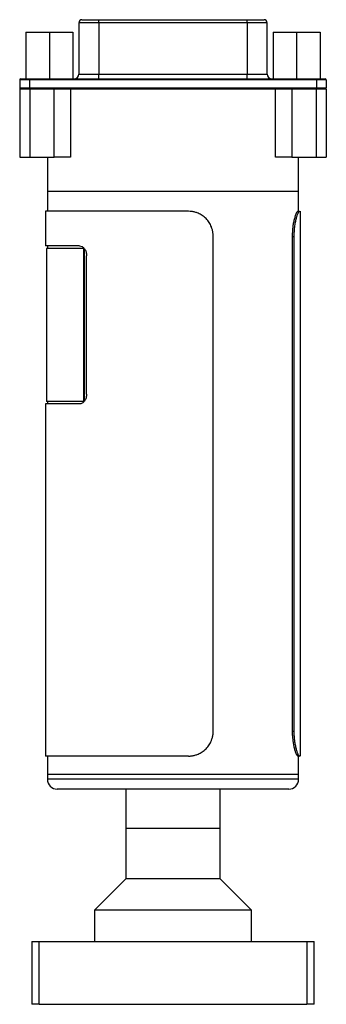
# Model space of a CAD drawing. Header units: inches. Extents: x 3.16 to 12.52, y 1.38 to 9.55.
# Tile 3 of 7: x 11.91 to 12.52, y 3.7 to 5.66. Entities that reach past the tile are written whole.
import ezdxf

# ---------------------------------------------------------------- set-up
doc = ezdxf.new("R2010")
doc.units = ezdxf.units.IN
doc.header["$MEASUREMENT"] = 0

msp = doc.modelspace()

# ---------------------------------------------------------------- linework, layer by layer
at = {"color": 7, "linetype": 'Continuous', "lineweight": 25}
for p, q in [((12.03, 5.659), (12.03, 5.5567)), ((12.0694, 5.659), (12.03, 5.659)), ((12.0359, 5.665), (12.0694, 5.665)), ((12.0694, 5.659), (12.0694, 5.665)), ((12.0694, 5.665), (12.3649, 5.665)), ((12.0694, 5.659), (12.0694, 5.5567)), ((12.3649, 5.659), (12.0694, 5.659)), ((12.3649, 5.659), (12.3649, 5.665)), ((12.3649, 5.665), (12.3984, 5.665)), ((12.3649, 5.659), (12.3649, 5.5567)), ((12.4043, 5.659), (12.3649, 5.659)), ((12.4043, 5.5567), (12.4043, 5.659)), ((11.9245, 5.6403), (11.9245, 5.5468)), ((11.9245, 5.6403), (11.9712, 5.6403)), ((11.9712, 5.6403), (11.9712, 5.5468)), ((11.9712, 5.6403), (12.018, 5.6403)), ((12.018, 5.6403), (12.018, 5.5468)), ((12.4165, 5.6403), (12.4165, 5.5468)), ((12.4165, 5.6403), (12.4632, 5.6403)), ((12.4632, 5.6403), (12.4632, 5.5468)), ((12.4632, 5.6403), (12.51, 5.6403)), ((12.51, 5.6403), (12.51, 5.5468)), ((12.03, 5.5567), (12.0694, 5.5567)), ((12.0694, 5.5468), (12.0694, 5.5567)), ((12.0694, 5.5567), (12.3649, 5.5567)), ((12.3649, 5.5468), (12.3649, 5.5567)), ((12.3649, 5.5567), (12.4043, 5.5567)), ((11.9317, 5.5449), (11.9121, 5.5449)), ((11.9121, 5.5449), (11.9121, 5.5291)), ((11.914, 5.5468), (11.9317, 5.5468)), ((11.9317, 5.5449), (11.9317, 5.5468)), ((11.9317, 5.5468), (12.5026, 5.5468)), ((12.5026, 5.5449), (11.9317, 5.5449)), ((11.9317, 5.5449), (11.9317, 5.5291)), ((12.5026, 5.5449), (12.5026, 5.5468)), ((12.5026, 5.5468), (12.5203, 5.5468)), ((12.5026, 5.5449), (12.5026, 5.5291)), ((12.5223, 5.5449), (12.5026, 5.5449)), ((12.5223, 5.5449), (12.5223, 5.5291)), ((11.9121, 5.5291), (11.9317, 5.5291)), ((11.9122, 5.5272), (11.9122, 5.3913)), ((11.9122, 5.5272), (11.9322, 5.5272)), ((11.9317, 5.5291), (12.5026, 5.5291)), ((11.9317, 5.5272), (11.9317, 5.5291)), ((11.9322, 5.5272), (11.9322, 5.3913)), ((11.9322, 5.5272), (11.9808, 5.5272)), ((11.9808, 5.3913), (11.9808, 5.5272)), ((11.9808, 5.5272), (12.013, 5.5272)), ((12.013, 5.5272), (12.013, 5.3913)), ((12.013, 5.5272), (12.4215, 5.5272)), ((12.0694, 5.5272), (12.3649, 5.5272)), ((12.0694, 5.5272), (12.0694, 5.5272)), ((12.3649, 5.5272), (12.3649, 5.5272)), ((12.4215, 5.3913), (12.4215, 5.5272)), ((12.4215, 5.5272), (12.4536, 5.5272)), ((12.4536, 5.5272), (12.4536, 5.3913)), ((12.4536, 5.5272), (12.5022, 5.5272)), ((12.5022, 5.5272), (12.5022, 5.3913)), ((12.5022, 5.5272), (12.5222, 5.5272)), ((12.5026, 5.5272), (12.5026, 5.5291)), ((12.5026, 5.5291), (12.5223, 5.5291)), ((12.5222, 5.5272), (12.5222, 5.3913)), ((11.9122, 5.3913), (11.9322, 5.3913)), ((11.9322, 5.3913), (11.9808, 5.3913)), ((11.9672, 5.3913), (11.9672, 5.3224)), ((12.013, 5.3913), (11.9808, 5.3913)), ((12.4536, 5.3913), (12.4215, 5.3913)), ((12.4536, 5.3913), (12.5022, 5.3913)), ((12.4672, 5.3224), (12.4672, 5.3913)), ((12.5022, 5.3913), (12.5222, 5.3913)), ((11.9672, 5.3224), (11.9672, 5.2831)), ((12.4672, 5.3224), (11.9672, 5.3224)), ((12.0405, 5.3224), (11.9672, 5.3224)), ((12.4672, 5.3224), (12.0405, 5.3224)), ((12.4672, 5.2831), (12.4672, 5.3224)), ((11.9637, 5.2831), (11.9637, 5.2142)), ((12.2478, 5.2831), (11.9637, 5.2831)), ((12.4654, 5.2831), (12.4689, 5.2831)), ((12.4707, 4.1974), (12.4707, 5.2831)), ((12.2972, 4.2474), (12.2972, 5.2331)), ((12.4545, 5.2331), (12.4545, 4.2474)), ((12.4545, 5.2331), (12.4578, 5.2331)), ((12.4578, 5.2331), (12.4578, 4.2474)), ((12.031, 5.2142), (11.9637, 5.2142)), ((11.9653, 5.2092), (11.9653, 4.9041)), ((12.0398, 5.2092), (11.9653, 5.2092)), ((11.9672, 5.2142), (11.9672, 5.2092)), ((12.0398, 4.9041), (12.0398, 5.2092)), ((12.04, 5.2092), (12.0398, 5.2092)), ((12.0412, 4.9055), (12.0412, 5.2078)), ((12.0451, 4.9189), (12.0451, 5.1945)), ((11.9637, 4.8992), (11.9637, 4.1974)), ((12.031, 4.8992), (11.9637, 4.8992)), ((12.0398, 4.9041), (11.9653, 4.9041)), ((11.9672, 4.9041), (11.9672, 4.8992)), ((12.04, 4.9041), (12.0398, 4.9041)), ((12.4545, 4.2474), (12.4578, 4.2474)), ((12.2478, 4.1974), (11.9637, 4.1974)), ((11.9672, 4.1974), (11.9672, 4.161)), ((12.4654, 4.1974), (12.4689, 4.1974)), ((12.4672, 4.161), (12.4672, 4.1974)), ((11.9672, 4.161), (11.9672, 4.1512)), ((12.0405, 4.161), (11.9672, 4.161)), ((12.4672, 4.161), (12.0405, 4.161)), ((12.4672, 4.1512), (12.4672, 4.161)), ((12.0405, 4.1512), (11.9672, 4.1512)), ((12.4672, 4.1512), (12.0405, 4.1512)), ((12.0544, 4.1315), (11.9869, 4.1315)), ((12.4476, 4.1315), (12.0544, 4.1315)), ((12.1235, 4.1315), (12.1235, 4.0528)), ((12.311, 4.0528), (12.311, 4.1315)), ((12.1235, 4.0528), (12.1235, 3.9528)), ((12.311, 4.0528), (12.1235, 4.0528)), ((12.1509, 4.0528), (12.1235, 4.0528)), ((12.311, 4.0528), (12.1509, 4.0528)), ((12.311, 3.9528), (12.311, 4.0528)), ((12.1235, 3.9528), (12.061, 3.8903)), ((12.311, 3.9528), (12.1235, 3.9528)), ((12.3735, 3.8903), (12.311, 3.9528)), ((12.061, 3.8903), (12.061, 3.8278)), ((12.3735, 3.8903), (12.061, 3.8903)), ((12.3735, 3.8278), (12.3735, 3.8903)), ((11.936, 3.8278), (11.936, 3.7028)), ((11.936, 3.8278), (11.951, 3.8278)), ((11.951, 3.7028), (11.951, 3.8278)), ((11.951, 3.8278), (12.4835, 3.8278)), ((12.4835, 3.8278), (12.4985, 3.8278)), ((12.4835, 3.8278), (12.4835, 3.7028)), ((12.4985, 3.7028), (12.4985, 3.8278)), ((11.951, 3.7028), (11.936, 3.7028)), ((11.951, 3.7028), (12.4835, 3.7028)), ((12.4985, 3.7028), (12.4835, 3.7028))]:
    msp.add_line(p, q, dxfattribs=at)
for centre, radius, start, end in [((12.0359, 5.659), 0.00591, 90, 180), ((12.3984, 5.659), 0.00591, 0, 90), ((12.0202, 5.5567), 0.00984, 270, 0), ((12.4142, 5.5567), 0.00984, 180, 270), ((11.914, 5.5449), 0.00197, 90, 180), ((12.5203, 5.5449), 0.00197, 0, 90), ((11.914, 5.5291), 0.00197, 180, 270), ((12.5203, 5.5291), 0.00197, 270, 0), ((11.9869, 4.1512), 0.0197, 180, 270), ((12.4476, 4.1512), 0.0197, 270, 0)]:
    msp.add_arc(centre, radius, start, end, dxfattribs=at)
for points, knots in [([(12.2972, 5.2331), (12.2972, 5.2342), (12.2972, 5.2364), (12.2968, 5.2396), (12.2963, 5.2428), (12.2956, 5.246), (12.2947, 5.2491), (12.2934, 5.2527), (12.2916, 5.2567), (12.2883, 5.2623), (12.2832, 5.2687), (12.277, 5.2739), (12.2714, 5.2772), (12.2665, 5.2796), (12.2609, 5.2815), (12.2544, 5.2828), (12.25, 5.283), (12.2478, 5.2831)], [0, 0, 0, 0, 0.041798, 0.083205, 0.124403, 0.165575, 0.206906, 0.248578, 0.310815, 0.373136, 0.497854, 0.622908, 0.685626, 0.748426, 0.832299, 0.915685, 1, 1, 1, 1]), ([(12.4654, 5.2831), (12.465, 5.2831), (12.4646, 5.2827), (12.4638, 5.2818), (12.4635, 5.2814), (12.463, 5.2804), (12.4627, 5.2799), (12.4612, 5.2767), (12.4599, 5.2731), (12.4581, 5.2661), (12.4575, 5.2636), (12.4565, 5.2581), (12.456, 5.2553), (12.4549, 5.2461), (12.4545, 5.2397), (12.4545, 5.2331)], [0, 0, 0, 0, 0.125, 0.125, 0.1875, 0.1875, 0.25, 0.25, 0.5, 0.5, 0.625, 0.625, 0.75, 0.75, 1, 1, 1, 1]), ([(12.4689, 5.2831), (12.4687, 5.283), (12.4685, 5.283), (12.468, 5.2827), (12.4675, 5.2821), (12.467, 5.2814), (12.4664, 5.2805), (12.4657, 5.2791), (12.4649, 5.2772), (12.4636, 5.2739), (12.462, 5.2687), (12.4606, 5.2623), (12.4596, 5.2567), (12.4589, 5.2517), (12.4583, 5.2461), (12.4579, 5.2396), (12.4578, 5.2353), (12.4578, 5.2331)], [0, 0, 0, 0, 0.042381, 0.084357, 0.1261, 0.167789, 0.2096, 0.251709, 0.314497, 0.377227, 0.502282, 0.626999, 0.689308, 0.751557, 0.834513, 0.916837, 1, 1, 1, 1]), ([(12.031, 5.2142), (12.0328, 5.2142), (12.0346, 5.2137), (12.0372, 5.2122), (12.038, 5.2116), (12.0395, 5.2101), (12.0402, 5.2093), (12.0422, 5.2066), (12.0433, 5.2044), (12.0448, 5.1996), (12.0451, 5.1971), (12.0451, 5.1945)], [0, 0, 0, 0, 0.25, 0.25, 0.375, 0.375, 0.5, 0.5, 0.75, 0.75, 1, 1, 1, 1]), ([(12.0451, 4.9189), (12.0451, 4.9163), (12.0448, 4.9137), (12.0437, 4.9102), (12.0432, 4.909), (12.0422, 4.9069), (12.0416, 4.9059), (12.0402, 4.9041), (12.0395, 4.9032), (12.038, 4.9018), (12.0372, 4.9012), (12.0346, 4.8997), (12.0328, 4.8992), (12.031, 4.8992)], [0, 0, 0, 0, 0.25, 0.25, 0.375, 0.375, 0.5, 0.5, 0.625, 0.625, 0.75, 0.75, 1, 1, 1, 1]), ([(12.2478, 4.1974), (12.2489, 4.1975), (12.2511, 4.1975), (12.2544, 4.1978), (12.2576, 4.1984), (12.2608, 4.1991), (12.2639, 4.2001), (12.2675, 4.2014), (12.2714, 4.2033), (12.277, 4.2066), (12.2832, 4.2118), (12.2883, 4.2182), (12.2916, 4.2238), (12.2938, 4.2288), (12.2957, 4.2344), (12.297, 4.2409), (12.2971, 4.2452), (12.2972, 4.2474)], [0, 0, 0, 0, 0.042381, 0.084357, 0.1261, 0.167789, 0.2096, 0.251709, 0.314497, 0.377227, 0.502282, 0.626999, 0.689308, 0.751557, 0.834513, 0.916837, 1, 1, 1, 1]), ([(12.4545, 4.2474), (12.4545, 4.2441), (12.4546, 4.2409), (12.4549, 4.2361), (12.455, 4.2345), (12.4553, 4.2314), (12.4555, 4.2298), (12.4564, 4.2222), (12.4575, 4.2167), (12.4593, 4.2098), (12.4599, 4.2077), (12.4612, 4.204), (12.4618, 4.2025), (12.4636, 4.1987), (12.4646, 4.1974), (12.4654, 4.1974)], [0, 0, 0, 0, 0.125, 0.125, 0.1875, 0.1875, 0.25, 0.25, 0.5, 0.5, 0.625, 0.625, 0.75, 0.75, 1, 1, 1, 1]), ([(12.4578, 4.2474), (12.4578, 4.2463), (12.4578, 4.2441), (12.4579, 4.2409), (12.4581, 4.2377), (12.4583, 4.2345), (12.4586, 4.2314), (12.459, 4.2278), (12.4596, 4.2238), (12.4606, 4.2182), (12.462, 4.2118), (12.4636, 4.2066), (12.4649, 4.2033), (12.4659, 4.2009), (12.467, 4.199), (12.468, 4.1977), (12.4686, 4.1975), (12.4689, 4.1974)], [0, 0, 0, 0, 0.041798, 0.083205, 0.124403, 0.165575, 0.206906, 0.248578, 0.310815, 0.373136, 0.497854, 0.622908, 0.685626, 0.748426, 0.832299, 0.915685, 1, 1, 1, 1])]:
    msp.add_open_spline(points, degree=3, knots=knots, dxfattribs=at)

doc.saveas('drawing.dxf')
